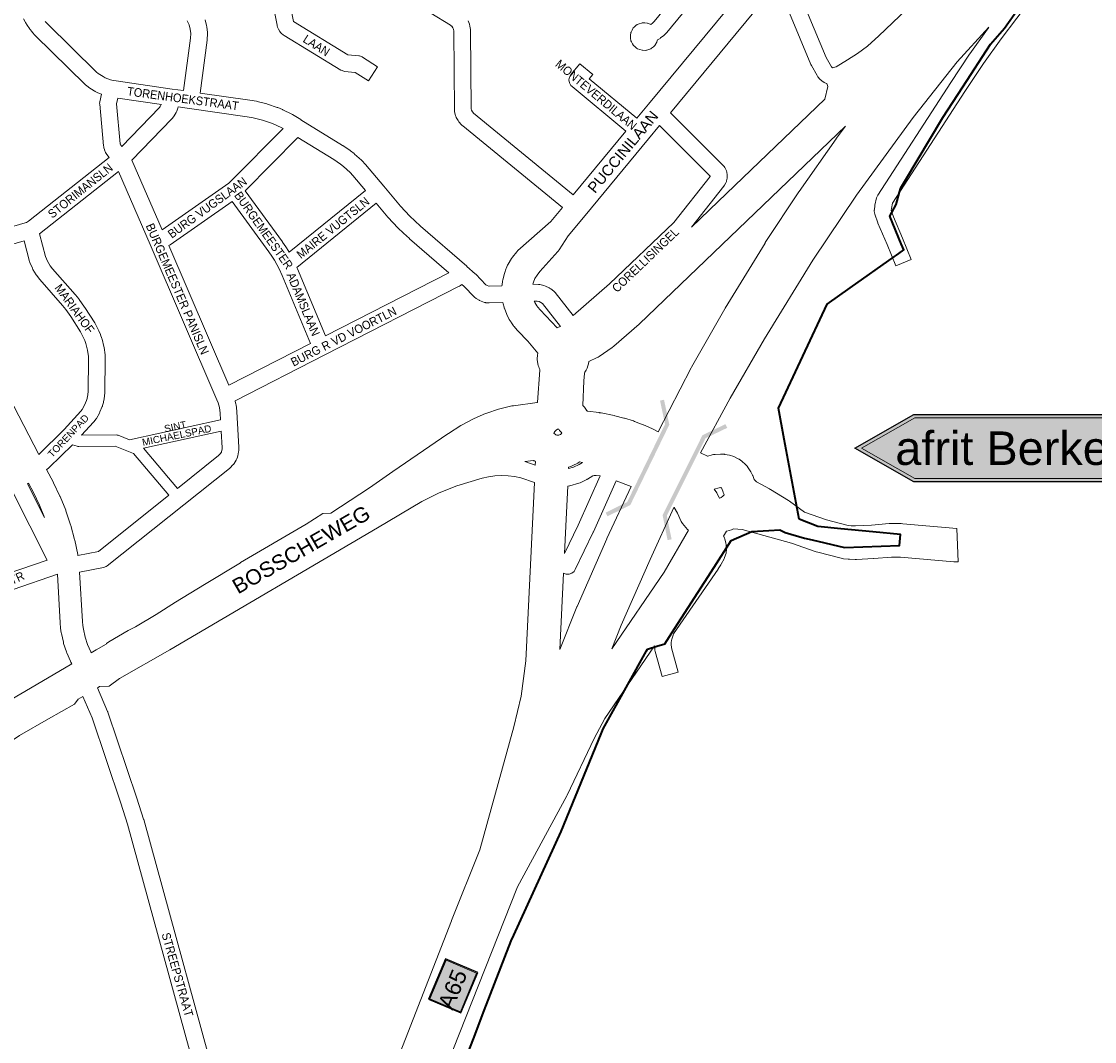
# Model space of a CAD drawing. Header units: metres. Extents: x 123817 to 142006, y 393105 to 406084.
# Tile 119 of 138: x 137687 to 138647, y 398075 to 398989. Entities that reach past the tile are written whole.
import ezdxf
from ezdxf.enums import TextEntityAlignment as Align

# ---------------------------------------------------------------- set-up
doc = ezdxf.new("R2010")
doc.units = ezdxf.units.M
doc.header["$MEASUREMENT"] = 0
doc.styles.add('Style-Arial', font='arial.ttf')
doc.styles.add('Style-arial_old', font='arial_old.shx')

# ---------------------------------------------------------------- blocks, each defined once
blk = doc.blocks.new('gg0-viaduct_121')
at = {"linetype": 'Continuous', "lineweight": 0}
blk.add_hatch(color=7, dxfattribs=at).paths.add_polyline_path([(-55.76, -16.89), (-58, -14), (-40, 0), (40, 0), (58, -14), (55.76, -16.89), (38.75, -3.66), (-38.75, -3.66)])
blk = doc.blocks.new('gg0-viaduct_122')
at = {"linetype": 'Continuous', "lineweight": 0}
blk.add_hatch(color=7, dxfattribs=at).paths.add_polyline_path([(55.76, -16.89), (38.75, -3.66), (-38.75, -3.66), (-55.76, -16.89), (-58, -14), (-40, 0), (40, 0), (58, -14)])

msp = doc.modelspace()

# ---------------------------------------------------------------- hatches: boundary and pattern name
at = {"extrusion": (0, 0, -1)}
msp.add_hatch(color=5, dxfattribs=at).paths.add_polyline_path([(-138485.44, 398636.9), (-138837.45, 398636.9), (-138837.45, 398576.45), (-138485.44, 398576.45), (-138432.54, 398606.67)], flags=0)

# ---------------------------------------------------------------- linework, layer by layer
at = {"color": 9, "linetype": 'Continuous', "lineweight": 0, "flags": 128}
for points in [[(138369.89, 399039.52), (138370.63, 399039.02), (138371.41, 399038.39), (138372.45, 399037.37), (138372.93, 399036.74), (138374.04, 399035.09), (138374.75, 399033.77), (138406.82, 398956.48), (138411.6, 398948.25), (138412.22, 398947.47), (138412.57, 398947.23), (138415.77, 398948.21), (138426.02, 398954.39), (138434.84, 398959.98), (138443.72, 398966.54), (138454.07, 398975.87), (138566.39, 399083.3), (138586.79, 399103.37), (138586.87, 399103.45), (138647.23, 399161.11)], [(137916.55, 399057.7), (137930.18, 398988.71), (137930.29, 398988.61), (137978.98, 398958.81), (137988.54, 398957.93), (137989.15, 398957.85), (137991.6, 398956.96), (137991.88, 398956.79), (138005.49, 398948.12), (137997.43, 398935.46), (137985.35, 398943.16), (137975.86, 398944.03), (137975.25, 398944.12), (137972.8, 398945.01), (137972.64, 398945.11), (137921.98, 398976.12), (137921.07, 398976.77), (137919.58, 398978.03), (137918.66, 398978.94), (137918, 398979.87), (137916.82, 398981.81), (137916.18, 398983.14), (137916.03, 398983.62), (137915.71, 398984.71), (137915.55, 398985.34), (137901.83, 399054.81)], [(138170.87, 398822.09), (138081.64, 398895.28), (138081.24, 398895.62), (138079.9, 398896.89), (138079.3, 398897.52), (138079.23, 398897.61), (138078.2, 398898.87), (138077.43, 398900.02), (138075.88, 398902.87), (138075.42, 398903.89), (138075.21, 398904.58), (138074.39, 398907.72), (138074.16, 398909.54), (138073.55, 398979.91), (138073.31, 398981.76), (138072.8, 398983.06), (138071.85, 398984.38), (138071.54, 398984.67), (138070.57, 398985.38), (137982.73, 399039.57)], [(138302.11, 399025.02), (138264.14, 398978.73), (138264.09, 398978.67), (138263.38, 398977.93), (138261.18, 398975.94), (138260.71, 398975.54), (138258.65, 398973.96), (138258.18, 398973.63), (138256, 398972.21), (138255.95, 398972.18), (138255.36, 398970.38), (138255.28, 398970.16), (138253.98, 398967.9), (138253.7, 398967.59), (138252.24, 398966.04), (138250.53, 398964.68), (138249.86, 398964.34), (138248.31, 398963.63), (138246.52, 398963.08), (138246.11, 398963.02), (138244.83, 398962.87), (138242.64, 398962.93), (138242.23, 398963.02), (138240.16, 398963.5), (138238.12, 398964.31), (138237.23, 398964.91), (138235.56, 398966.23), (138234.45, 398967.3), (138233.51, 398968.74), (138232.55, 398970.63), (138232.19, 398971.45), (138231.74, 398973.78), (138231.68, 398975.91), (138231.67, 398976.15), (138232.13, 398978.71), (138232.34, 398979.09), (138232.28, 398979.1), (138233.12, 398981.06), (138234.27, 398982.92), (138235.01, 398983.69), (138236.6, 398985.11), (138237.85, 398986.02), (138239.43, 398986.7), (138241.47, 398987.31), (138242.33, 398987.52), (138244.7, 398987.56), (138246.81, 398987.26), (138247.04, 398987.22), (138249.49, 398986.33), (138249.84, 398986.11), (138251.34, 398987.26), (138252.9, 398988.67), (138284.65, 399027.38)], [(138405.74, 398919.09), (138408.29, 398930.41), (138407.32, 398933.12), (138406.54, 398933.42), (138405.53, 398933.91), (138405.06, 398934.2), (138402.85, 398935.71), (138401.32, 398937.09), (138401.22, 398937.22), (138399.54, 398939.3), (138398.91, 398940.23), (138393.6, 398949.38), (138393.15, 398950.27), (138362.96, 399023.05)], [(138591.55, 399010.46), (138563.43, 398973.05), (138547.52, 398951.19), (138530.91, 398925.98), (138466.29, 398826.01), (138465.17, 398821.3), (138465.02, 398819.58), (138467.09, 398813.81), (138475.14, 398794.76), (138475.17, 398794.69), (138482.98, 398775.69), (138469.11, 398769.99), (138461.31, 398788.96), (138453.19, 398808.16), (138453.06, 398808.52), (138453.05, 398808.54), (138450.34, 398816.07), (138449.9, 398818.61), (138450.02, 398819.3), (138449.93, 398819.29), (138450.29, 398823.19), (138450.46, 398824.24), (138451.99, 398830.73), (138452.24, 398831.56), (138452.99, 398833.07), (138518.33, 398934.15), (138518.36, 398934.21), (138535.1, 398959.59), (138535.29, 398959.87), (138551.33, 398981.92), (138551.4, 398982.02), (138552.55, 398983.54)], [(137607.81, 398784.16), (137690.08, 398808.32), (137691.39, 398808.82), (137692.1, 398809.19), (137693.04, 398809.85), (137765.37, 398866.84), (137763.14, 398869.71), (137762.13, 398871.44), (137761.11, 398873.91), (137760.98, 398874.22), (137760.64, 398875.52), (137760.41, 398876.84), (137760.34, 398877.4), (137756.81, 398914.59), (137756.78, 398915.3), (137757.06, 398916.87), (137756.95, 398916.88), (137758.4, 398923.6), (137755.98, 398924.53), (137755.27, 398924.84), (137752.68, 398926.15), (137752.32, 398926.34), (137752.01, 398926.53), (137747.14, 398929.67), (137746.51, 398930.12), (137744.25, 398931.93), (137743.68, 398932.43), (137699.04, 398976.27), (137698.72, 398976.6), (137696.59, 398978.97), (137696.43, 398979.16), (137696.29, 398979.33), (137694.32, 398981.82), (137693.91, 398982.39), (137691.92, 398985.46), (137690.46, 398987.72), (137690.1, 398988.33), (137688.64, 398991.15)], [(137835.19, 398989.45), (137836.85, 398985.69), (137837.87, 398981.86), (137838.27, 398977.92), (137838.05, 398973.67), (137831.92, 398926.81), (137821.77, 398928.26), (137771.55, 398935.47), (137768.79, 398935.98), (137766.37, 398936.62), (137761.69, 398938.4), (137759.8, 398939.36), (137755.58, 398942.07), (137753.92, 398943.4), (137709.72, 398986.81), (137707.91, 398988.82)], [(137851.2, 398990.1), (137852.51, 398985.14), (137852.72, 398983.99), (137853.25, 398978.89), (137853.3, 398978.11), (137853.28, 398977.72), (137853.02, 398972.59), (137852.96, 398972.01), (137846.76, 398924.68), (137891.01, 398918.33), (137891.23, 398918.29), (137897.1, 398917.27), (137897.12, 398917.27), (137897.64, 398917.16), (137906.44, 398914.96), (137907.08, 398914.78), (137915.65, 398911.81), (137916.12, 398911.63), (137920.3, 398909.87), (137920.75, 398909.66), (137928.86, 398905.6), (137929.25, 398905.39), (137929.37, 398905.32), (137936.79, 398900.85), (137936.8, 398900.85), (137936.87, 398900.81), (137974.2, 398877.76), (137974.48, 398877.58), (137980.8, 398873.29), (137981.21, 398872.99), (137984.51, 398870.41), (137984.92, 398870.06), (137991.15, 398864.43), (137991.53, 398864.06), (137994.43, 398861.03), (137994.76, 398860.66), (137994.77, 398860.65), (138011.01, 398841.23), (138026.03, 398823.28), (138030.1, 398818.82), (138034.35, 398814.45), (138038.73, 398810.23), (138043.93, 398805.53), (138085.31, 398769.55), (138085.34, 398769.51), (138085.37, 398769.49), (138092.91, 398762.78), (138093.31, 398762.39), (138102.42, 398752.98), (138103.6, 398752.22), (138105.1, 398751.72), (138105.41, 398751.68), (138116.76, 398751.97)], [(138086.41, 398989.42), (138087.6, 398986.4), (138087.67, 398986.22), (138088.06, 398984.63), (138088.48, 398981.4), (138088.55, 398980.49), (138089.15, 398910.59), (138089.5, 398909.23), (138090.28, 398907.8), (138090.55, 398907.46), (138091.35, 398906.71), (138180.46, 398833.62)], [(138227.74, 398890.57), (138179.44, 398930.6), (138178.48, 398931.55), (138177.18, 398933.81), (138176.73, 398936.37), (138177.18, 398938.94), (138178.46, 398941.16), (138178.45, 398941.16), (138186.45, 398950.81), (138198, 398941.23), (138194.79, 398937.36), (138237.32, 398902.11)], [(137776.58, 398876.86), (137775.6, 398878.12), (137775.28, 398878.88), (137775.24, 398879.1), (137771.86, 398914.85), (137772.99, 398920.11), (137812.03, 398914.51), (137811.96, 398914.33), (137810.88, 398912.47), (137810.35, 398911.84), (137776.58, 398876.86)], [(137812.59, 398802.06), (137785.64, 398864.66), (137821.32, 398901.61), (137821.67, 398901.99), (137822.78, 398903.32), (137822.79, 398903.32), (137823.53, 398904.38), (137825.26, 398907.37), (137825.81, 398908.55), (137826.41, 398910.17), (137826.42, 398910.19), (137826.69, 398911.13), (137826.97, 398912.36), (137837.3, 398910.88), (137888.77, 398903.49), (137894.27, 398902.54), (137902.49, 398900.49), (137910.52, 398897.72), (137914.25, 398896.14), (137920.83, 398892.84), (137874.86, 398846.23), (137872.27, 398843.94), (137812.59, 398802.06)], [(138267.43, 398907.07), (138314.62, 398859.88), (138315.06, 398859.4), (138315.49, 398858.83), (138316.16, 398857.86), (138316.79, 398856.75), (138317.29, 398855.68), (138317.53, 398855.09), (138317.86, 398853.87), (138318.29, 398851.55), (138318.41, 398850.21), (138318.39, 398849.67), (138318.3, 398848.49), (138318.1, 398847.23), (138317.82, 398846.08), (138317.58, 398845.32), (138317.13, 398844.32), (138316.01, 398842.24), (138315.31, 398841.17), (138286.5, 398804.55)], [(138144.49, 398753.43), (138149.35, 398753.32), (138150.48, 398753.21), (138150.77, 398753.15), (138154.14, 398752.42), (138155.78, 398751.86), (138158.9, 398750.37), (138159.42, 398750.09), (138160.37, 398749.45), (138163.06, 398747.29), (138164.12, 398746.26), (138164.24, 398746.1), (138180.54, 398725.59), (138213, 398753.8), (138270.69, 398808.72), (138303.12, 398849.95), (138303.2, 398850.09), (138257.81, 398895.48)], [(137926.41, 398782.1), (137994.62, 398837.45), (137983.42, 398850.84), (137980.88, 398853.49), (137975.06, 398858.76), (137972.17, 398861.02), (137966.18, 398865.08), (137934.07, 398884.9), (137886.91, 398837.09), (137920.29, 398791.4), (137920.39, 398791.26), (137923.29, 398787.08), (137923.47, 398786.81), (137925.98, 398782.84), (137926.14, 398782.57), (137926.41, 398782.1)], [(137864.92, 398631.93), (137864.58, 398638.14), (137863.95, 398643.08), (137863.45, 398645.19), (137862.77, 398647.36), (137861.7, 398650.05), (137801.85, 398789.06), (137773.75, 398854.34), (137703.09, 398798.67), (137708.46, 398778.16), (137710.2, 398773.99), (137712.54, 398770.06), (137714.72, 398767.28), (137734.94, 398744.14), (137735.04, 398744.03), (137735.07, 398743.99), (137738.1, 398740.33), (137738.44, 398739.88), (137743.29, 398733.04), (137743.49, 398732.74), (137752.39, 398718.8), (137752.71, 398718.26), (137755.85, 398712.29), (137756.14, 398711.69), (137757.44, 398708.58), (137757.57, 398708.25), (137757.6, 398708.16), (137758.71, 398704.98), (137758.9, 398704.34), (137760.56, 398697.8), (137760.72, 398696.93), (137761.59, 398690.24), (137761.65, 398689.57), (137761.78, 398686.2), (137761.79, 398685.9), (137761.79, 398685.79), (137761.37, 398657.51), (137761.35, 398656.97), (137760.99, 398652.95), (137760.87, 398651.55), (137760.75, 398650.73), (137760.22, 398648.06), (137760.09, 398647.52), (137759.36, 398644.9), (137759.18, 398644.35), (137759.09, 398644.12), (137757.07, 398639.08), (137756.58, 398638.09), (137753.84, 398633.39), (137753.38, 398632.7), (137751.76, 398630.52), (137751.49, 398630.17), (137751.25, 398629.91), (137740.45, 398618.19)], [(137872.36, 398663.24), (137818.59, 398788.11), (137819.23, 398788.43), (137819.79, 398788.79), (137875.21, 398827.68), (137908.12, 398782.62), (137910.88, 398778.65), (137913.21, 398774.96), (137915.39, 398771.17), (137917.38, 398767.32), (137920.1, 398761.32), (137945.37, 398700.51), (137872.36, 398663.24)], [(137958.77, 398707.35), (137933.9, 398767.19), (137933.81, 398767.4), (137933.35, 398768.42), (138004.25, 398825.94), (138014.63, 398813.53), (138014.63, 398813.53), (138014.84, 398813.29), (138019.1, 398808.62), (138019.27, 398808.44), (138023.68, 398803.91), (138023.85, 398803.74), (138028.4, 398799.35), (138028.59, 398799.17), (138033.94, 398794.35), (138034.04, 398794.26), (138069.17, 398763.7), (137958.77, 398707.35)], [(137702.21, 398601.17), (137724.94, 398623.51), (137739.96, 398639.79), (137741.1, 398641.32), (137743.35, 398645.18), (137745.02, 398649.33), (137745.56, 398651.28), (137745.96, 398653.27), (137746.05, 398654.26), (137746.05, 398654.26), (137746.05, 398654.26), (137746.38, 398658.01), (137746.79, 398685.8), (137746.67, 398688.64), (137745.9, 398694.55), (137744.44, 398700.34), (137743.51, 398703), (137742.43, 398705.6), (137739.58, 398710.99), (137730.94, 398724.52), (137726.36, 398730.98), (137723.58, 398734.35), (137703.29, 398757.56), (137703.19, 398757.68), (137703.03, 398757.87), (137700.44, 398761.19), (137699.91, 398761.96), (137697.04, 398766.75), (137696.56, 398767.72), (137694.41, 398772.87), (137694.29, 398773.19), (137694.08, 398773.86), (137689.22, 398792.44), (137614.25, 398770.42)], [(138117.6, 398736.99), (138105.2, 398736.67), (138104.01, 398736.74), (138102.41, 398736.95), (138102.11, 398737), (138101.05, 398737.26), (138098, 398738.28), (138096.61, 398738.9), (138096.32, 398739.07), (138093.61, 398740.81), (138092.25, 398741.91), (138082.72, 398751.76), (138080.92, 398753.37), (138079.63, 398752.36), (138078.76, 398751.77), (138078.42, 398751.59), (137958.37, 398690.3), (137877.9, 398649.22), (137877.99, 398648.9), (137878.64, 398646.15), (137878.78, 398645.37), (137879.49, 398639.76), (137879.54, 398639.24), (137880.11, 398628.91), (137880.11, 398628.91), (137881.31, 398607.44), (137881.32, 398607.02), (137881.32, 398606.9), (137881.29, 398604.74), (137881.13, 398603.34), (137880.43, 398599.95), (137880.13, 398598.91), (137880.06, 398598.71), (137879.42, 398597.1), (137878.84, 398595.94), (137877.03, 398593), (137876.39, 398592.1), (137875.96, 398591.64), (137873.53, 398589.18), (137872.89, 398588.61), (137832.07, 398556.01), (137832.07, 398556.01), (137832.07, 398556.01), (137763.56, 398501.29), (137762.63, 398500.66), (137760.29, 398499.79), (137738.87, 398495.66)], [(138145.72, 398738.4), (138148.28, 398738.34), (138150.11, 398737.94), (138151.66, 398737.2), (138153.02, 398736.11), (138169.19, 398715.76), (138167.26, 398715.1), (138166.13, 398714.52)], [(137865.49, 398621.82), (137866.32, 398606.87), (137866.3, 398605.69), (137865.87, 398603.63), (137865.72, 398603.23), (137864.7, 398601.58), (137863.19, 398600.06), (137826.46, 398570.72)], [(137732.38, 398609.78), (137711.5, 398589.27), (137710.71, 398588.6), (137709.32, 398587.56)], [(138137.33, 398594.67), (138138.17, 398594.43), (138146.49, 398591.53)], [(138188.72, 398593.81), (138185.72, 398591.92), (138180.9, 398589.6), (138176.37, 398588.34)], [(137707.47, 398544.58), (137692.23, 398574.78), (137693.2, 398575.27)], [(138145.74, 398575.91), (138133.69, 398580.11), (138128.09, 398581.29), (138122.26, 398582), (138116.38, 398582.21), (138110.51, 398581.92), (138104.68, 398581.14), (138098.91, 398579.85), (138076.31, 398572.98), (138060.46, 398566.68), (138045.17, 398559.03), (138005.33, 398535.37), (138005.3, 398535.36), (137819.57, 398426.06), (137819.51, 398426.03), (137819.46, 398426), (137774.39, 398400.45), (137765.43, 398393.51), (137756.75, 398393.22)], [(138171.85, 398494.71), (138174.29, 398493.82), (138176.89, 398493.82), (138179.34, 398494.71), (138181.34, 398496.39), (138182.35, 398497.96), (138198.45, 398531.47), (138198.54, 398531.66), (138219.05, 398577.59), (138232.38, 398572.4)], [(138172.71, 398512.53), (138184.89, 398537.87), (138204.6, 398582.01), (138200.97, 398582.29), (138199.26, 398582.2), (138198, 398581.93), (138193.35, 398579), (138193.1, 398578.85), (138192.6, 398578.59), (138186.81, 398575.8), (138185.58, 398575.34), (138177.62, 398573.11), (138177.06, 398572.97), (138175.62, 398572.69)], [(137611.76, 398465.63), (137587.63, 398521.56), (137678.86, 398567.98), (137709.85, 398506.55), (137674.16, 398494.22), (137673.68, 398494.04), (137639.49, 398479.57), (137639.04, 398479.36), (137611.76, 398465.63)], [(137818.64, 398564.48), (137755.64, 398514.17), (137737.23, 398510.62)], [(137762.55, 398431.2), (137762.87, 398431.77), (137764.85, 398433.43), (137782.2, 398443.51), (137782.22, 398443.52), (137782.75, 398443.8), (137788.79, 398446.67), (137807.37, 398457.81), (137824.58, 398468.7), (137824.67, 398468.75), (137850.62, 398484.71), (137850.67, 398484.74), (137882.8, 398504.14), (137882.87, 398504.18), (137941.45, 398538.66), (137956.51, 398548.06), (137963.47, 398548.47)], [(138283.54, 398533.27), (138282.83, 398533.85), (138278.22, 398539.35), (138278.22, 398539.35), (138277.12, 398541.09), (138273.72, 398548.64), (138270.83, 398553.42), (138270.47, 398553.71)], [(138314.99, 398527.81), (138315.19, 398527.48), (138315.79, 398526.23), (138316.09, 398525.53), (138316.24, 398525.08), (138317.2, 398521.81), (138317.49, 398520.08), (138317.66, 398516.68), (138317.67, 398516.3), (138317.61, 398515.37), (138317.4, 398513.68), (138317.24, 398512.81), (138316.83, 398511.15), (138316.6, 398510.39), (138316.57, 398510.31), (138315.97, 398508.72), (138315.53, 398507.75), (138312.77, 398502.72), (138312.56, 398502.36), (138310.3, 398498.74), (138310.13, 398498.48), (138270.39, 398440.32), (138269.81, 398439.17), (138268.63, 398435.8), (138268.33, 398434.38), (138268.14, 398432.77), (138268.1, 398431.32), (138268.45, 398427.91), (138274.47, 398406.15), (138260.01, 398402.15), (138253.82, 398424.52), (138253.59, 398425.75), (138253.19, 398429.66)], [(137718.94, 398493.82), (137679.29, 398480.13)], [(137754.82, 398392.11), (137763.88, 398370.88), (137764.03, 398370.5), (137764.09, 398370.34), (137790.1, 398293.44), (137790.14, 398293.3), (137796.13, 398274.4), (137796.21, 398274.12), (137871.17, 398000.76)], [(137856.69, 397996.86), (137781.78, 398270.01), (137775.86, 398288.71), (137749.97, 398365.26), (137741.77, 398384.47)], [(137737.66, 398382.06), (137734.22, 398377.63), (137711.03, 398364.49), (137685.14, 398349.35), (137662.22, 398334.32), (137661.89, 398334.12), (137617.73, 398308.28), (137617.72, 398308.28), (137617.72, 398308.28), (137418.54, 398192.2), (137300.97, 398123.69), (137300.94, 398123.67), (137300.72, 398123.55), (137268.7, 398106.45), (137239.89, 398089.6), (137147.59, 398035.61), (137128.81, 398023.4), (137128.66, 398023.31), (137122.35, 398019.42), (137122.19, 398019.32), (137050.63, 397977.51)]]:
    msp.add_lwpolyline(points, dxfattribs=at)
at = {"color": 40, "linetype": 'Continuous', "lineweight": 0, "flags": 128}
for points in [[(138362.96, 399023.05), (138362.62, 399022.5), (138360.88, 399019.93), (138360.34, 399019.2), (138349.36, 399005.81), (138349.32, 399005.77), (138349.32, 399005.77), (138267.43, 398907.07)], [(138329.13, 399012.75), (138247.82, 398914.76), (138237.32, 398902.11)], [(138257.81, 398895.48), (138247.93, 398883.57), (138247.93, 398883.57), (138247.93, 398883.57), (138191.1, 398815.12), (138191.08, 398815.1), (138191.08, 398815.1), (138175.86, 398796.85), (138167.84, 398784.19), (138167.05, 398783.12), (138166.83, 398782.86), (138150.73, 398764.95), (138148.13, 398761.72), (138146.28, 398758.6), (138144.98, 398755.4), (138144.49, 398753.43)], [(138227.74, 398890.57), (138180.46, 398833.62)], [(138116.76, 398751.97), (138116.76, 398752.03), (138116.85, 398753.07), (138117.27, 398756.2), (138117.47, 398757.27), (138118.9, 398763.02), (138119.21, 398764.03), (138119.22, 398764.06), (138120.29, 398766.97), (138120.56, 398767.64), (138121.84, 398770.47), (138122.34, 398771.43), (138125.38, 398776.59), (138126.21, 398777.79), (138129.93, 398782.4), (138130.05, 398782.55), (138131.08, 398783.61), (138160.57, 398809.74), (138170.87, 398822.09)], [(137702.21, 398601.17), (137639.61, 398721.62), (137614.25, 398770.4), (137614.25, 398770.42)], [(138166.13, 398714.52), (138150.87, 398730.44), (138148.83, 398732.82), (138147.97, 398734.02), (138146.17, 398737.23), (138145.72, 398738.4)], [(138150.71, 398677.11), (138150.14, 398678.2), (138149.61, 398679.4), (138149.25, 398680.65), (138148.5, 398683.99), (138148.26, 398686.16), (138148.33, 398686.58), (138148.27, 398686.58), (138148.41, 398690), (138148.72, 398691.77), (138140.01, 398702.35), (138130.84, 398711.85), (138130.45, 398712.27), (138127.6, 398715.59), (138127.52, 398715.69), (138127.04, 398716.31), (138125.25, 398718.81), (138124.86, 398719.41), (138123.27, 398722.01), (138122.92, 398722.64), (138121.5, 398725.41), (138121.05, 398726.4), (138118.93, 398731.94), (138118.87, 398732.1), (138118.6, 398732.98), (138117.79, 398736.05), (138117.6, 398736.99)], [(138194.5, 398684.15), (138194.14, 398682.08), (138193.69, 398680.42), (138193.69, 398680.41), (138192.9, 398678.24), (138192.16, 398676.67), (138191.01, 398674.67), (138190.54, 398673.99)], [(137709.32, 398587.56), (137715.41, 398576.06), (137715.6, 398575.68), (137721.24, 398563.83), (137721.49, 398563.28), (137726.4, 398551.1), (137726.52, 398550.78), (137726.61, 398550.53), (137730.77, 398538.09), (137730.95, 398537.5), (137734.34, 398524.82), (137734.48, 398524.23), (137737.1, 398511.37), (137737.18, 398510.92), (137737.23, 398510.62)], [(137693.2, 398575.27), (137697.64, 398566.89), (137703.06, 398555.51), (137707.47, 398544.58)], [(137731.95, 398413.49), (137731.04, 398415.12), (137730.64, 398415.94), (137727.39, 398423.31), (137727.15, 398423.92), (137727.04, 398424.23), (137724.54, 398431.89), (137724.28, 398432.85), (137722.55, 398440.71), (137722.42, 398441.44), (137721.85, 398445.43), (137721.79, 398445.92), (137721.42, 398449.93), (137721.4, 398450.29), (137718.94, 398493.82)], [(137749.25, 398423.53), (137748.76, 398424.41), (137745.9, 398430.91), (137743.71, 398437.62), (137742.17, 398444.64), (137741.69, 398448.01), (137741.36, 398451.59), (137738.87, 398495.66)]]:
    msp.add_lwpolyline(points, dxfattribs=at)
at = {"color": 7, "linetype": 'Continuous', "lineweight": 40, "flags": 128}
msp.add_lwpolyline([(138075.85, 398038.16), (138091.15, 398077.72), (138100.97, 398103.13), (138125.06, 398165.47), (138127.41, 398170.64), (138169.6, 398263.59), (138205.38, 398350.78), (138207.23, 398355.29), (138227.82, 398392.44), (138245.99, 398425.22), (138246.85, 398426.78), (138255.22, 398429.36), (138262.44, 398431.57), (138268.78, 398441.41), (138306.55, 398500), (138321.97, 398523.93), (138340.32, 398532.02), (138355.51, 398532.87), (138365.51, 398533.43), (138370.05, 398531.16), (138387.52, 398526.23), (138394.28, 398524.65), (138423.38, 398517.84), (138472.52, 398519.44), (138473.5, 398529.4), (138448.47, 398531.8), (138420.09, 398534.52), (138399.39, 398536.5), (138382.72, 398543.09), (138369.29, 398614.76), (138364.11, 398642.45), (138407.65, 398735.68), (138428.42, 398750.32), (138468.11, 398778.3), (138469.7, 398779.42), (138475.13, 398783.25), (138476.43, 398784.17), (138474.1, 398789.78), (138463.89, 398814.41), (138469.47, 398824.92), (138472.41, 398835.91), (138473.79, 398839.78), (138477.18, 398845.63), (138511.39, 398902.86), (138529.17, 398930.28), (138553.88, 398968.38), (138566.5, 398982.59), (138578.76, 399000)], dxfattribs=at)
at = {"color": 2, "linetype": 'Continuous', "lineweight": 0, "flags": 128}
for points in [[(138294.55, 398602.65), (138320.85, 398651.36), (138351.54, 398704.7), (138394.96, 398774.93), (138433.88, 398833.15), (138484.57, 398902.87), (138524.17, 398952.7), (138552.55, 398983.54)], [(138405.74, 398919.09), (138310.33, 398827.45), (138286.5, 398804.55)], [(138256.64, 398621.46), (138286.07, 398678.55), (138286.38, 398679.12), (138316.31, 398731.56), (138316.53, 398731.94), (138352.13, 398790.28), (138352.41, 398790.73), (138382.39, 398836.16), (138382.63, 398836.51), (138415.71, 398883.73), (138415.91, 398884.02), (138424.08, 398895.11), (138239.87, 398718.16), (138239.38, 398717.71), (138216.82, 398697.91), (138215.35, 398696.77), (138203.68, 398688.84), (138202.76, 398688.26), (138201.91, 398687.81), (138194.5, 398684.15)], [(138148.46, 398647.73), (138150.61, 398676.66), (138150.71, 398677.11)], [(138189.05, 398644.98), (138189.97, 398667.11), (138190.52, 398673.5), (138190.54, 398673.99)], [(138146.65, 398594.81), (138146.49, 398591.53)], [(138176.37, 398588.34), (138176.44, 398589.8)], [(138145.74, 398575.91), (138138.02, 398416.16), (138133.91, 398384.67), (138127.42, 398357.26), (138097.02, 398247.12), (138071.7, 398183.67), (138071.66, 398183.55), (137984.64, 397959.83), (137983.81, 397957.77)], [(138171.85, 398494.71), (138168.55, 398426.41), (138183.75, 398464.51), (138183.95, 398464.98), (138210.55, 398525.49), (138210.68, 398525.78), (138232.38, 398572.4)], [(138175.62, 398572.69), (138174.48, 398549.08), (138172.71, 398512.53)], [(138283.54, 398533.27), (138261.84, 398495.58), (138215.13, 398427.09), (138223.48, 398448.18), (138249.51, 398507.06), (138270.47, 398553.71)], [(138314.99, 398527.81), (138317.55, 398532.23)], [(138038.22, 397980.2), (138130.73, 398213.89), (138174.85, 398295.29), (138175.22, 398296.02), (138199.23, 398346.77), (138208.78, 398364.55), (138253.19, 398429.66)]]:
    msp.add_lwpolyline(points, dxfattribs=at)
at = {"color": 1, "linetype": 'Continuous', "lineweight": 0, "flags": 128}
for points in [[(137963.47, 398548.47), (137963.67, 398548.59), (137998.15, 398571.2), (138019.22, 398585.68), (138068.43, 398619.49), (138068.77, 398619.71), (138079.93, 398626.94), (138080.59, 398627.35), (138081.02, 398627.59), (138090.74, 398632.78), (138091.9, 398633.33), (138102.03, 398637.67), (138103.23, 398638.13), (138113.69, 398641.58), (138114.94, 398641.93), (138125.66, 398644.47), (138126.51, 398644.65), (138127.14, 398644.74), (138148.19, 398647.54), (138148.46, 398647.73)], [(138189.05, 398644.98), (138189.25, 398644.8), (138190.65, 398643.34), (138191.85, 398641.68), (138192.77, 398640.23), (138192.86, 398640.14), (138193.17, 398639.95), (138203.87, 398638.51), (138204.18, 398638.46), (138204.2, 398638.46), (138204.93, 398638.35), (138205.2, 398638.3), (138205.39, 398638.23), (138217.15, 398635.8), (138217.72, 398635.67), (138225.7, 398633.68), (138226.43, 398633.48), (138234.35, 398631.08), (138235.5, 398630.68), (138243.01, 398627.72), (138243.55, 398627.49), (138250.93, 398624.24), (138251.47, 398623.99), (138256.64, 398621.46)], [(138166.82, 398618.37), (138165.81, 398618.43), (138164.93, 398618.73), (138164.56, 398618.93), (138163.16, 398620.09), (138163.39, 398620.68), (138163.92, 398621.54), (138164.61, 398622.33), (138165.33, 398622.91), (138166.49, 398623.56), (138166.96, 398623.75), (138167.43, 398623.83), (138167.66, 398623.81), (138168.39, 398622.65), (138169.59, 398620.99), (138170.3, 398620.24), (138170.23, 398620.13), (138169.7, 398619.55), (138169.07, 398619.06), (138168.37, 398618.7), (138167.61, 398618.47), (138166.82, 398618.37)], [(138146.65, 398594.81), (138146.52, 398594.9), (138146.14, 398595.22), (138145.18, 398595.5), (138144.86, 398595.64), (138137.33, 398594.67)], [(138188.72, 398593.81), (138186.28, 398594.45), (138186.25, 398594.43), (138184.63, 398593.35), (138183.99, 398593), (138180.91, 398591.42), (138178.44, 398590.41), (138176.44, 398589.8)], [(138294.55, 398602.65), (138300.59, 398599.63), (138300.88, 398599.62), (138304.93, 398600.65), (138306.01, 398600.88), (138307.59, 398601.07), (138312.4, 398601.4), (138316.03, 398601.21), (138316.22, 398601.17), (138320.41, 398600.38), (138324.21, 398599.11), (138328.05, 398597.23), (138328.95, 398596.75), (138331.38, 398595.01), (138334.58, 398592.18), (138336.14, 398590.58), (138337.2, 398589.15), (138339.54, 398585.58), (138341.08, 398582.49), (138341.16, 398582.27), (138342.41, 398578.66), (138342.85, 398578.25), (138344.09, 398576.94), (138344.4, 398576.41), (138356, 398570.39), (138356.58, 398570.06), (138357.01, 398569.81), (138373.07, 398559.81), (138374.03, 398559.15), (138387.44, 398549.28), (138407.25, 398542.38), (138426.68, 398537.45), (138429.18, 398537.18), (138433.09, 398537.05), (138447.39, 398537.79), (138463.35, 398539.12), (138464.68, 398539.18), (138474.1, 398539.12), (138475.35, 398539.06), (138523.72, 398534.73), (138524.98, 398505.02), (138521.04, 398504.85), (138473.3, 398509.12), (138465.17, 398509.17), (138449.65, 398507.88), (138449.18, 398507.85), (138434.01, 398507.05), (138432.7, 398507.04), (138427.59, 398507.22), (138426.51, 398507.3), (138422.42, 398507.74), (138421.42, 398507.88), (138420.34, 398508.11), (138399.25, 398513.46), (138397.99, 398513.83), (138375.88, 398521.54), (138331.57, 398533.9), (138324.04, 398534.55), (138322.08, 398533.7), (138318.1, 398532.37), (138317.55, 398532.23)], [(138311.59, 398561.87), (138311.34, 398562.05), (138311, 398562.46), (138309.96, 398564.7), (138308.9, 398566.61), (138306.59, 398570.12), (138310.98, 398571.23), (138312.52, 398571.34), (138312.84, 398571.28), (138313.04, 398571.18), (138313.21, 398571.03), (138313.42, 398570.7), (138314.6, 398567.3), (138314.68, 398567.08), (138315.49, 398565.24), (138315.6, 398565.03), (138314.38, 398563.7), (138312.86, 398562.54), (138311.59, 398561.87)], [(137749.25, 398423.53), (137753.74, 398426.12), (137762.55, 398431.2)], [(137731.95, 398413.49), (137695.02, 398391.86), (137695.02, 398391.86), (137601.05, 398336.82), (137551.44, 398307.79)], [(137754.82, 398392.11), (137755.38, 398392.44), (137756.75, 398393.22)], [(137737.66, 398382.06), (137741.77, 398384.47)]]:
    msp.add_lwpolyline(points, dxfattribs=at)
at = {"color": 111, "linetype": 'Continuous', "lineweight": 0, "flags": 128}
for points in [[(137864.92, 398631.93), (137783.38, 398614.18), (137773.4, 398618.19), (137772.4, 398618.47), (137771.48, 398618.55), (137740.45, 398618.19)], [(137826.46, 398570.72), (137796.06, 398606.71), (137865.49, 398621.82)], [(137818.64, 398564.48), (137786.99, 398601.95), (137781.07, 398604.33), (137770.59, 398608.54), (137738.24, 398608.17), (137737.32, 398608.24), (137736.68, 398608.4), (137732.57, 398609.7), (137732.38, 398609.78)]]:
    msp.add_lwpolyline(points, dxfattribs=at)
at = {"color": 5, "flags": 128}
msp.add_lwpolyline([(138485.44, 398636.9), (138837.45, 398636.9), (138837.45, 398576.45), (138485.44, 398576.45), (138432.54, 398606.67)], close=True, dxfattribs=at)
at = {"color": 7, "linetype": 'Continuous', "lineweight": 13, "flags": 128}
for points in [[(138486.24, 398633.9), (138835.12, 398633.9), (138835.12, 398579.45), (138486.24, 398579.45), (138438.59, 398606.67)], [(138052.11, 398113.69), (138079.52, 398102.14), (138094.11, 398136.74), (138066.7, 398148.29)]]:
    msp.add_lwpolyline(points, close=True, dxfattribs=at)
at = {"color": 1, "flags": 128}
msp.add_lwpolyline([(138051.06, 398113.27), (138079.94, 398101.09), (138095.16, 398137.16), (138066.28, 398149.34)], close=True, dxfattribs=at)
at = {"color": 1, "extrusion": (0, 0, -1)}
msp.add_solid([(-138051.06, 398113.27), (-138079.94, 398101.09), (-138066.28, 398149.34), (-138095.16, 398137.16)], dxfattribs=at)

# ---------------------------------------------------------------- block references
at = {"color": 7, "linetype": 'Continuous', "lineweight": 0}
for name, p, rotation in [('gg0-viaduct_122', (138249.04, 398591.74), 244.1079451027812), ('gg0-viaduct_121', (138278.33, 398582.53), 63.48168480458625)]:
    msp.add_blockref(name, p, dxfattribs=dict(at, rotation=rotation))

# ---------------------------------------------------------------- texts
at = {"color": 8, "style": 'Style-Arial', "width": 0.909091}
for s, rotation, p in [('LAAN', 327.67273, (137950.79, 398967.28)), ('MONTEVERDILAAN', 320.0059, (138201.04, 398923.1)), ('TORENHOEKSTRAAT', 352.27962, (137831.3, 398919.68)), ('STORIMANSLN', 38.85789, (137739.47, 398837.17)), ('BURG VUGSLAAN', 36.10132, (137853.09, 398822.07)), ('BURGEMEESTER', 305.23332, (137903.59, 398801.72)), ('MAIRE VUGTSLN', 39.0705, (137965.5, 398803.98)), ('BURGEMEESTER PANISLN', 293.2475, (137826.34, 398749.28)), ('CORELLISINGEL', 43.78694, (138245.1, 398775.17)), ('ADAMSLAAN', 292.5683, (137939.04, 398735.57)), ('MARIAHOF', 306.02926, (137734.34, 398731.55)), ('BURG R VD VOORTLN', 26.975, (137975, 398706.67)), ('SINT JORISSTR', 24.4276, (137655.33, 398478.02)), ('STREEPSTRAAT', 285.87557, (137826.42, 398135.29))]:
    msp.add_text(s, height=7.7, rotation=rotation, dxfattribs=at).set_placement(p, align=Align.MIDDLE_CENTER)
at = {"style": 'Style-Arial'}
for s, height, rotation, p in [('PUCCINILAAN', 9.6, 50.4042, (138225.01, 398872.01)), ('BOSSCHEWEG', 13.6, 29.8721, (137937.1, 398515.96))]:
    msp.add_text(s, height=height, rotation=rotation, dxfattribs=at).set_placement(p, align=Align.MIDDLE_CENTER)
at = {"color": 8, "style": 'Style-Arial'}
for s, rotation, p in [('TORENPAD', 46.78819, (137728.72, 398617.68)), ('MICHAELSPAD', 11.78255, (137825.74, 398618.17)), ('SINT', 12.28273, (137824.44, 398625.97))]:
    msp.add_text(s, height=6.3, rotation=rotation, dxfattribs=at).set_placement(p, align=Align.MIDDLE_CENTER)
at = {"color": 7, "style": 'Style-arial_old'}
msp.add_text('afrit Berkel Enschot', height=30, dxfattribs=at).set_placement((138650.44, 398606.67), align=Align.MIDDLE_CENTER)
at = {"color": 7, "style": 'Style-Arial'}
msp.add_text(' A65', height=14.4, rotation=67.47169, dxfattribs=at).set_placement((138071.47, 398119.63), align=Align.MIDDLE_CENTER)

doc.saveas('drawing.dxf')
